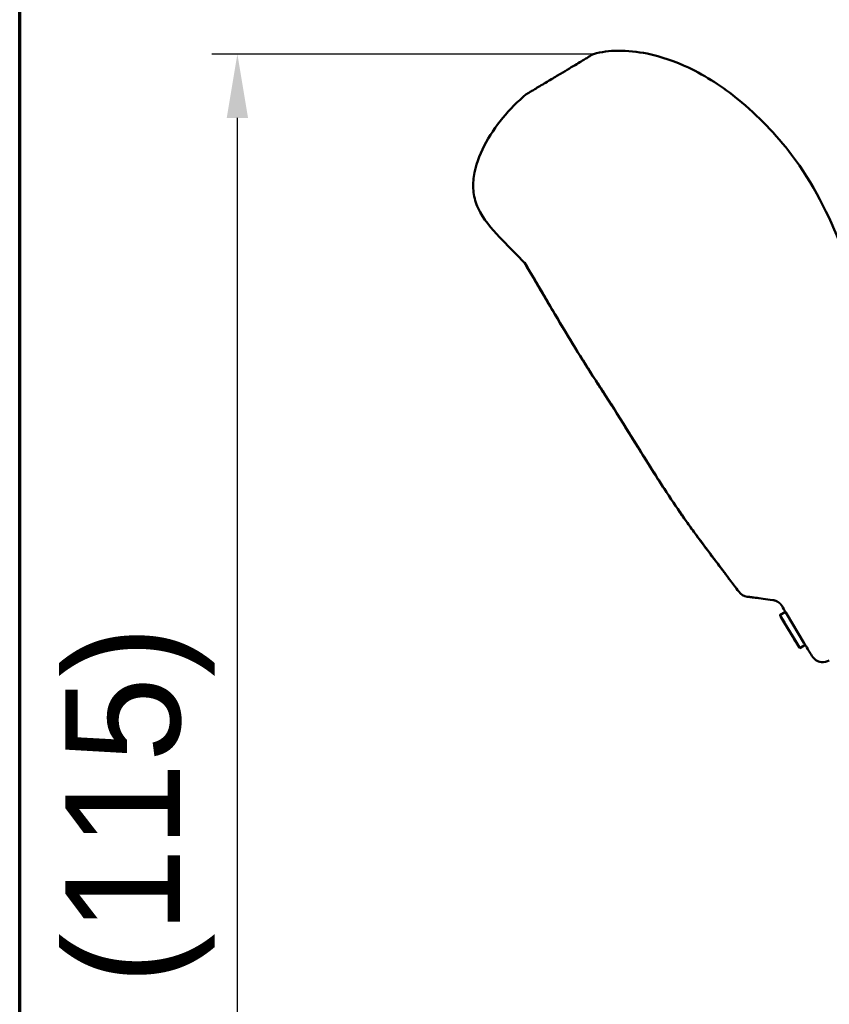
# Model space of a CAD drawing. Header units: millimetres. Extents: x 0 to 594, y 0 to 420.
# Tile 2 of 24: x 20 to 83, y 100 to 177. Entities that reach past the tile are written whole.
import ezdxf

# ---------------------------------------------------------------- set-up
doc = ezdxf.new("R2010")
doc.units = ezdxf.units.MM
doc.header["$LTSCALE"] = 2
for name, color, linetype, lineweight in [('Border (ISO)', 7, 'Continuous', 70), ('Dimension (ISO)', 7, 'Continuous', 25), ('Visible (ISO)', 7, 'Continuous', 50)]:
    doc.layers.add(name, color=color, linetype=linetype, lineweight=lineweight)
doc.styles.add('Note Text (JIS)', font='meiryo.ttc')
doc.dimstyles.new('Default (JIS)', dxfattribs={"dimscale": 2, "dimtxt": 4.5, "dimasz": 2.5, "dimexe": 1, "dimexo": 0, "dimgap": 0.8, "dimtad": 1, "dimrnd": 1e-08, "dimdsep": 46, "dimtxsty": 'Note Text (JIS)', "dimcen": 0.09, "dimdle": 10, "dimclrd": 256, "dimclre": 256, "dimclrt": 256, "dimadec": 0, "dimazin": 2, "dimtfac": 0.777778, "dimtmove": 0, "dimatfit": 3, "dimfxl": 1, "dimtolj": 1, "dimtzin": 0, "dimlwd": -1, "dimlwe": -1, "dimarcsym": 0})

# ---------------------------------------------------------------- blocks, each defined once
blk = doc.blocks.new('図面枠 既定の図面枠')
at = {"layer": 'Border (ISO)', "flags": 128}
blk.add_lwpolyline([(10, 10), (10, 200), (287, 200), (287, 10), (10, 10)], dxfattribs=at)
blk = doc.blocks.new('*D20')
at = {"layer": 'Defpoints', "color": 0}
for p in [(37.054, 174.038), (64.946, 174.038), (77.593, 58.867)]:
    blk.add_point(p, dxfattribs=at)
at = {"layer": 'Dimension (ISO)'}
for p, q in [((64.946, 174.038), (35.054, 174.038)), ((37.054, 63.867), (37.054, 169.038)), ((77.593, 58.867), (35.054, 58.867))]:
    blk.add_line(p, q, dxfattribs=at)
for points in [[(36.221, 169.038), (37.887, 169.038), (37.054, 174.038)], [(36.221, 63.867), (37.887, 63.867), (37.054, 58.867)]]:
    blk.add_solid(points, dxfattribs=at)
at = {"layer": 'Dimension (ISO)', "insert": (23.564, 98.103), "char_height": 9, "attachment_point": 1, "rotation": 90, "style": 'Note Text (JIS)'}
blk.add_mtext('\\A1; \\fメイリオ|b0|i0;\\H9.0000;(115)', dxfattribs=at)

msp = doc.modelspace()

# ---------------------------------------------------------------- linework, layer by layer
at = {"layer": 'Visible (ISO)'}
for p, q in [((59.537, 157.697), (59.537, 157.697)), ((59.537, 157.697), (59.537, 157.696)), ((59.538, 157.696), (59.537, 157.697)), ((59.538, 157.696), (59.538, 157.696)), ((72.244, 137.408), (72.244, 137.407)), ((72.244, 137.407), (72.244, 137.407)), ((75.257, 133.355), (75.258, 133.353)), ((79.994, 130.336), (79.563, 130.077)), ((79.564, 130.077), (79.995, 130.335)), ((79.995, 130.335), (79.564, 130.077)), ((79.564, 130.077), (79.995, 130.335)), ((79.995, 130.335), (79.564, 130.077)), ((79.564, 130.077), (79.564, 130.077)), ((79.564, 130.077), (79.564, 130.077)), ((79.564, 130.077), (79.564, 130.077)), ((79.916, 129.489), (79.61, 129.999)), ((80.112, 129.162), (79.61, 129.999)), ((79.64, 129.949), (79.903, 129.51)), ((79.903, 129.51), (79.64, 129.949)), ((81.01, 127.662), (79.667, 129.904)), ((79.667, 129.904), (79.916, 129.489)), ((79.667, 129.904), (80.112, 129.162)), ((79.667, 129.904), (79.899, 129.516)), ((81.037, 127.618), (79.822, 129.645)), ((79.822, 129.645), (80.231, 128.963)), ((81.01, 127.662), (79.822, 129.645)), ((79.822, 129.645), (81.037, 127.618)), ((79.995, 130.335), (79.995, 130.335)), ((79.995, 130.335), (79.995, 130.335)), ((80.098, 130.162), (81.441, 127.921)), ((80.003, 129.344), (79.951, 129.43)), ((79.951, 129.43), (81.01, 127.662)), ((81.01, 127.662), (79.951, 129.43)), ((79.951, 129.43), (80.003, 129.344)), ((80.106, 129.171), (80.487, 128.535)), ((80.106, 129.171), (80.158, 129.085)), ((80.161, 129.079), (80.768, 128.065)), ((80.768, 128.065), (80.161, 129.079)), ((80.326, 128.804), (80.231, 128.963)), ((80.442, 128.611), (80.442, 128.611)), ((80.446, 128.603), (80.541, 128.445)), ((81.01, 127.662), (80.487, 128.535)), ((80.487, 128.535), (81.067, 127.567)), ((80.519, 128.482), (80.571, 128.395)), ((81.01, 127.662), (80.674, 128.223)), ((80.684, 128.206), (81.01, 127.662)), ((80.777, 128.05), (81.01, 127.662)), ((81.113, 127.49), (81.544, 127.748)), ((81.113, 127.49), (81.113, 127.49)), ((81.113, 127.49), (81.113, 127.49)), ((81.113, 127.49), (81.113, 127.49)), ((81.113, 127.49), (81.113, 127.49)), ((81.113, 127.49), (81.113, 127.49)), ((81.113, 127.49), (81.113, 127.49)), ((81.113, 127.49), (81.113, 127.49)), ((82.808, 126.402), (82.808, 126.402))]:
    msp.add_line(p, q, dxfattribs=at)
for centre, start, end in [((77.136, 132.515), 262.35196, 262.46919), ((77.136, 132.515), 262.35554, 262.46919), ((82.921, 127.396), 210.92055, 263.5179), ((82.921, 127.396), 210.92114, 263.5179), ((82.921, 127.396), 210.92125, 263.5179), ((82.921, 127.396), 263.52742, 299.95618)]:
    msp.add_arc(centre, 1, start, end, dxfattribs=at)
for centre, major_axis, ratio, start_param, end_param in [((77.134, 132.516), (-0.231, -0.973), 0.999973, 5.584549, 6.380352), ((77.134, 132.516), (-0.232, -0.973), 0.999973, 5.584986, 6.385773), ((77.136, 132.515), (-0.131, -0.991), 0.999975, 6.281098, 6.283145), ((79.667, 129.904), (-0.103, 0.172), 0.000013, 4.712379, 6.283176), ((79.667, 129.904), (-0.103, 0.172), 0.000013, 6.272337, 6.283176), ((79.667, 129.904), (-0.103, 0.172), 0.000013, 6.270867, 6.283175), ((80.098, 130.162), (-0.103, 0.172), 0.000013, 6.270867, 6.283175), ((80.098, 130.162), (-0.103, 0.172), 0.000013, 6.272337, 6.283175), ((80.098, 130.162), (-0.103, 0.172), 0.000013, 4.712379, 6.283175), ((79.899, 129.516), (0.103, -0.172), 0.000013, 4.872489, 6.283176), ((80.106, 129.171), (-0.103, 0.172), 0.000013, 4.712379, 6.283175), ((80.339, 128.783), (-0.129, 0.216), 0.000013, 4.71281, 6.284046), ((80.24, 128.948), (0.103, -0.172), 0.000013, 0.000208, 0.58354), ((80.778, 128.05), (-0.336, 0.56), 0.000013, 5.492701, 6.283185), ((80.628, 128.301), (0.103, -0.172), 0.000013, 3.724068, 4.711935), ((80.628, 128.301), (0.103, -0.172), 0.000013, 4.712379, 5.295752), ((80.778, 128.05), (0.336, -0.56), 0.000013, 6.282975, 8.134757), ((80.777, 128.05), (0.103, -0.172), 0.000013, 4.625116, 4.712379), ((81.01, 127.662), (0.103, -0.172), 0.000013, 6.283177, 7.853972), ((81.441, 127.921), (0.103, -0.172), 0.000013, 6.283175, 7.853972)]:
    msp.add_ellipse(centre, major_axis=major_axis, ratio=ratio, start_param=start_param, end_param=end_param, dxfattribs=at)
for points, knots in [([(62.36, 172.489), (62.611, 172.639), (63.082, 172.921), (63.66, 173.268), (64.111, 173.538), (64.446, 173.739), (64.683, 173.881), (64.839, 173.974), (64.927, 174.027), (64.946, 174.038), (64.946, 174.038), (64.946, 174.038)], [0, 0, 0, 0, 0.0625, 0.125, 0.1875, 0.25, 0.3125, 0.375, 0.4375, 0.5, 0.5000168, 0.5000168, 0.5000168, 0.5000168]), ([(64.946, 174.038), (65.562, 174.215), (66.209, 174.293), (67.621, 174.313), (68.397, 174.225), (70.268, 173.841), (71.359, 173.461), (73.785, 172.321), (75.091, 171.458), (77.845, 169.212), (79.255, 167.738), (82.147, 163.948), (83.393, 161.429), (85.568, 155.926), (86.783, 153.007), (90.153, 144.811), (92.09, 139.428), (94.653, 134.337)], [0, 0, 0, 0, 0.19217, 0.19217, 0.423662, 0.423662, 0.765246, 0.765246, 1.227829, 1.227829, 1.831494, 1.831494, 2.65801, 2.65801, 3.606599, 3.606599, 5.316445, 5.316445, 5.316445, 5.316445]), ([(62.36, 172.489), (62.246, 172.421), (62.118, 172.344), (61.98, 172.262), (61.843, 172.179), (61.695, 172.091), (61.545, 172.001), (61.394, 171.91), (61.239, 171.818), (61.088, 171.727), (60.937, 171.637), (60.789, 171.548), (60.652, 171.466), (60.514, 171.383), (60.387, 171.307), (60.276, 171.241), (60.165, 171.174), (60.07, 171.117), (59.995, 171.072), (59.919, 171.027), (59.863, 170.993), (59.827, 170.972), (59.792, 170.951), (59.775, 170.941), (59.773, 170.94)], [0, 0, 0, 0, 0.125952, 0.125952, 0.125952, 0.251904, 0.251904, 0.251904, 0.377857, 0.377857, 0.377857, 0.503809, 0.503809, 0.503809, 0.629761, 0.629761, 0.629761, 0.755713, 0.755713, 0.755713, 0.881666, 0.881666, 0.881666, 1, 1, 1, 1]), ([(59.774, 170.94), (59.775, 170.941), (59.792, 170.951), (59.827, 170.972), (59.863, 170.993), (59.919, 171.027), (59.995, 171.072), (60.07, 171.117), (60.165, 171.174), (60.276, 171.241), (60.387, 171.307), (60.514, 171.383), (60.652, 171.466), (60.789, 171.548), (60.937, 171.637), (61.088, 171.727), (61.239, 171.818), (61.394, 171.91), (61.545, 172.001), (61.696, 172.091), (61.843, 172.179), (61.98, 172.262), (62.118, 172.344), (62.246, 172.421), (62.36, 172.489)], [0, 0, 0, 0, 0.118334, 0.118334, 0.118334, 0.244287, 0.244287, 0.244287, 0.370239, 0.370239, 0.370239, 0.496191, 0.496191, 0.496191, 0.622143, 0.622143, 0.622143, 0.748096, 0.748096, 0.748096, 0.874048, 0.874048, 0.874048, 1, 1, 1, 1]), ([(59.537, 157.697), (59.534, 157.701), (59.532, 157.704), (59.527, 157.709), (59.526, 157.71), (59.525, 157.712), (59.524, 157.713), (59.522, 157.715), (59.533, 157.703), (59.507, 157.73), (59.505, 157.732), (59.5, 157.738), (59.496, 157.742), (59.487, 157.751), (59.484, 157.754), (59.473, 157.765), (59.465, 157.774), (59.421, 157.82), (59.383, 157.859), (58.768, 158.497), (58.172, 159.082), (56.951, 160.374), (56.312, 161.108), (55.739, 162.347), (55.617, 162.761), (55.514, 163.597), (55.526, 164.025), (55.703, 165.281), (56.007, 166.099), (57.189, 168.396), (58.361, 169.767), (59.687, 170.888)], [0, 0, 0, 0, 0.799, 0.799, 0.998627, 0.998627, 1.073487, 1.073487, 1.136007, 1.136007, 1.139921, 1.139921, 1.143871, 1.143871, 1.145839, 1.145839, 1.149823, 1.149823, 1.16574, 1.16574, 1.415995, 1.415995, 1.699073, 1.699073, 1.825533, 1.825533, 1.951729, 1.951729, 2.206037, 2.206037, 2.726863, 2.726863, 2.726863, 2.726863]), ([(59.77, 170.938), (59.715, 170.905), (59.687, 170.888), (59.687, 170.888), (59.687, 170.888), (59.715, 170.905), (59.77, 170.938)], [0, 0, 0, 0, 0.5, 0.5, 0.5, 1, 1, 1, 1]), ([(59.537, 157.697), (59.536, 157.699), (59.534, 157.702), (59.531, 157.705), (59.53, 157.706), (59.529, 157.708), (59.528, 157.708), (59.528, 157.708)], [0, 0, 0, 0, 0.575909, 0.575909, 0.86372, 0.86372, 1.010668, 1.010668, 1.010668, 1.010668]), ([(72.244, 137.408), (71.269, 138.774), (70.398, 140.112), (68.309, 143.429), (67.102, 145.408), (64.829, 148.924), (63.759, 150.589), (62.192, 153.203), (61.667, 154.098), (60.62, 155.89), (60.086, 156.804), (59.537, 157.696)], [0, 0, 0, 0, 0.545992, 0.545992, 1.270385, 1.270385, 1.882456, 1.882456, 2.196385, 2.196385, 2.511645, 2.511645, 2.511645, 2.511645]), ([(72.244, 137.407), (71.297, 138.736), (70.448, 140.037), (68.376, 143.319), (67.159, 145.319), (64.87, 148.861), (63.791, 150.536), (62.212, 153.169), (61.684, 154.071), (60.629, 155.876), (60.09, 156.797), (59.538, 157.696)], [0, 0, 0, 0, 0.530811, 0.530811, 1.261011, 1.261011, 1.877673, 1.877673, 2.194009, 2.194009, 2.511691, 2.511691, 2.511691, 2.511691]), ([(75.305, 133.292), (75.289, 133.313), (75.273, 133.334), (75.257, 133.354), (74.237, 134.712), (73.207, 136.057), (72.244, 137.407)], [0, 0, 0, 0, 0.015206, 0.015206, 0.015206, 1, 1, 1, 1]), ([(75.257, 133.355), (75.257, 133.355), (75.267, 133.341), (75.253, 133.36), (75.253, 133.361), (75.251, 133.363), (75.25, 133.364), (75.246, 133.37), (75.244, 133.372), (75.24, 133.377), (75.238, 133.381), (75.224, 133.399), (75.211, 133.415), (75.104, 133.557), (75.007, 133.685), (74.642, 134.164), (74.375, 134.514), (73.778, 135.303), (73.449, 135.742), (72.816, 136.606), (72.509, 137.036), (72.244, 137.407)], [0.0946615, 0.0946615, 0.0946615, 0.0946615, 0.2087111, 0.2087111, 0.2121592, 0.2121592, 0.2152324, 0.2152324, 0.2167783, 0.2167783, 0.2183242, 0.2183242, 0.2245564, 0.2245564, 0.2734589, 0.2734589, 0.409842, 0.409842, 0.5838144, 0.5838144, 0.7634178, 0.7634178, 0.7634178, 0.7634178]), ([(75.257, 133.355), (75.257, 133.355), (75.259, 133.352), (75.253, 133.36), (75.253, 133.361), (75.249, 133.365), (75.248, 133.367), (75.246, 133.369), (75.246, 133.37), (75.244, 133.372), (75.243, 133.374), (75.24, 133.378), (75.237, 133.381), (75.225, 133.397), (75.215, 133.411), (74.894, 133.834), (74.591, 134.231), (73.806, 135.264), (73.331, 135.898), (72.666, 136.816), (72.443, 137.128), (72.244, 137.407)], [0, 0, 0, 0, 0.0418412, 0.0418412, 0.0466841, 0.0466841, 0.047899, 0.047899, 0.0485058, 0.0485058, 0.0491139, 0.0491139, 0.0503465, 0.0503465, 0.0552996, 0.0552996, 0.2108016, 0.2108016, 0.4599132, 0.4599132, 0.5947906, 0.5947906, 0.5947906, 0.5947906]), ([(75.962, 132.414), (75.961, 132.415), (75.96, 132.416), (75.843, 132.572), (75.733, 132.718), (75.541, 132.972), (75.458, 133.083), (75.327, 133.259), (75.28, 133.324), (75.256, 133.356)], [0.0639441, 0.0639441, 0.0639441, 0.0639441, 0.0644312, 0.0644312, 0.1278571, 0.1278571, 0.191971, 0.191971, 0.2588757, 0.2588757, 0.2588757, 0.2588757]), ([(75.969, 132.405), (75.966, 132.409), (75.963, 132.413), (75.843, 132.572), (75.733, 132.717), (75.541, 132.971), (75.458, 133.082), (75.329, 133.256), (75.282, 133.32), (75.258, 133.353)], [0.0627852, 0.0627852, 0.0627852, 0.0627852, 0.0643613, 0.0643613, 0.1277666, 0.1277666, 0.191875, 0.191875, 0.2568963, 0.2568963, 0.2568963, 0.2568963]), ([(77.413, 131.47), (77.387, 131.473), (77.362, 131.477), (77.338, 131.48), (77.294, 131.486), (77.254, 131.491), (77.218, 131.496), (77.183, 131.5), (77.152, 131.504), (77.125, 131.508), (77.099, 131.512), (77.076, 131.514), (77.058, 131.517), (77.04, 131.519), (77.026, 131.521), (77.017, 131.522), (77.008, 131.524), (77.003, 131.524), (77.003, 131.524)], [0.5392033, 0.5392033, 0.5392033, 0.5392033, 0.5833333, 0.5833333, 0.5833333, 0.6666667, 0.6666667, 0.6666667, 0.75, 0.75, 0.75, 0.8333333, 0.8333333, 0.8333333, 0.9166667, 0.9166667, 0.9166667, 1, 1, 1, 1]), ([(79, 131.26), (78.462, 131.331), (77.982, 131.395), (77.554, 131.451), (77.48, 131.461), (77.413, 131.47)], [0, 0, 0, 0, 0.2049008, 0.2049008, 0.2533452, 0.2533452, 0.2533452, 0.2533452]), ([(79, 131.26), (79.006, 131.259), (79.012, 131.259), (79.018, 131.258), (79.024, 131.257), (79.03, 131.256), (79.036, 131.255), (79.042, 131.254), (79.048, 131.253), (79.054, 131.252), (79.059, 131.25), (79.065, 131.249), (79.071, 131.248), (79.077, 131.247), (79.082, 131.246), (79.088, 131.245), (79.093, 131.243), (79.099, 131.242), (79.104, 131.241), (79.11, 131.239), (79.115, 131.238), (79.12, 131.237), (79.126, 131.235), (79.131, 131.234), (79.136, 131.232), (79.142, 131.231), (79.147, 131.229), (79.152, 131.228), (79.157, 131.226), (79.162, 131.225), (79.167, 131.223), (79.172, 131.222), (79.177, 131.22), (79.182, 131.219), (79.187, 131.217), (79.192, 131.215), (79.196, 131.214), (79.201, 131.212), (79.206, 131.21), (79.211, 131.209), (79.215, 131.207), (79.22, 131.205), (79.225, 131.203), (79.229, 131.202), (79.234, 131.2), (79.238, 131.198), (79.243, 131.196), (79.247, 131.194), (79.252, 131.192), (79.256, 131.191), (79.261, 131.189), (79.265, 131.187), (79.269, 131.185), (79.274, 131.183), (79.278, 131.181), (79.282, 131.179), (79.287, 131.177), (79.291, 131.175), (79.295, 131.173), (79.299, 131.171), (79.303, 131.169), (79.307, 131.167), (79.312, 131.165), (79.316, 131.163), (79.32, 131.161), (79.324, 131.159), (79.328, 131.157), (79.332, 131.155), (79.336, 131.153), (79.34, 131.151), (79.343, 131.149), (79.347, 131.147), (79.351, 131.145), (79.355, 131.143), (79.359, 131.14), (79.363, 131.138), (79.367, 131.136), (79.37, 131.134), (79.374, 131.132), (79.378, 131.129), (79.382, 131.127), (79.385, 131.125), (79.389, 131.123), (79.393, 131.121), (79.396, 131.118), (79.4, 131.116), (79.404, 131.114), (79.407, 131.111), (79.411, 131.109), (79.414, 131.107), (79.418, 131.104), (79.422, 131.102), (79.425, 131.1), (79.429, 131.097), (79.432, 131.095), (79.436, 131.093), (79.439, 131.09), (79.443, 131.088), (79.446, 131.085), (79.449, 131.083), (79.453, 131.08), (79.456, 131.078), (79.46, 131.075), (79.463, 131.073), (79.466, 131.07), (79.47, 131.068), (79.473, 131.065), (79.477, 131.063), (79.48, 131.06), (79.483, 131.058), (79.487, 131.055), (79.49, 131.052), (79.493, 131.05), (79.496, 131.047), (79.5, 131.045), (79.503, 131.042), (79.506, 131.039), (79.509, 131.036), (79.513, 131.034), (79.516, 131.031), (79.519, 131.028), (79.522, 131.026), (79.526, 131.023), (79.529, 131.02), (79.532, 131.017), (79.535, 131.014), (79.538, 131.011), (79.542, 131.009), (79.545, 131.006), (79.548, 131.003), (79.551, 131), (79.554, 130.997), (79.557, 130.994), (79.56, 130.991), (79.564, 130.988), (79.567, 130.985), (79.57, 130.982), (79.573, 130.979), (79.576, 130.976), (79.579, 130.973), (79.582, 130.969), (79.585, 130.966), (79.588, 130.963), (79.591, 130.96), (79.595, 130.957), (79.598, 130.953), (79.601, 130.95), (79.604, 130.947), (79.607, 130.944), (79.61, 130.94), (79.613, 130.937), (79.616, 130.933), (79.619, 130.93), (79.622, 130.927), (79.625, 130.923), (79.628, 130.92), (79.631, 130.916), (79.634, 130.913), (79.637, 130.909), (79.64, 130.905), (79.643, 130.902), (79.646, 130.898), (79.649, 130.894), (79.652, 130.891), (79.655, 130.887), (79.658, 130.883), (79.661, 130.879), (79.664, 130.876), (79.667, 130.872), (79.669, 130.868), (79.672, 130.864), (79.675, 130.86), (79.678, 130.856), (79.681, 130.852), (79.684, 130.848), (79.687, 130.844), (79.69, 130.84), (79.693, 130.835), (79.696, 130.831), (79.698, 130.827), (79.701, 130.823), (79.704, 130.818), (79.707, 130.814), (79.71, 130.81), (79.713, 130.805), (79.715, 130.801), (79.718, 130.796), (79.721, 130.792), (79.724, 130.787), (79.727, 130.783)], [0.0001694, 0.0001694, 0.0001694, 0.0001694, 0.015873, 0.015873, 0.015873, 0.031746, 0.031746, 0.031746, 0.047619, 0.047619, 0.047619, 0.0634921, 0.0634921, 0.0634921, 0.0793651, 0.0793651, 0.0793651, 0.0952381, 0.0952381, 0.0952381, 0.1111111, 0.1111111, 0.1111111, 0.1269841, 0.1269841, 0.1269841, 0.1428571, 0.1428571, 0.1428571, 0.1587302, 0.1587302, 0.1587302, 0.1746032, 0.1746032, 0.1746032, 0.1904762, 0.1904762, 0.1904762, 0.2063492, 0.2063492, 0.2063492, 0.2222222, 0.2222222, 0.2222222, 0.2380952, 0.2380952, 0.2380952, 0.2539683, 0.2539683, 0.2539683, 0.2698413, 0.2698413, 0.2698413, 0.2857143, 0.2857143, 0.2857143, 0.3015873, 0.3015873, 0.3015873, 0.3174603, 0.3174603, 0.3174603, 0.3333333, 0.3333333, 0.3333333, 0.3492063, 0.3492063, 0.3492063, 0.3650794, 0.3650794, 0.3650794, 0.3809524, 0.3809524, 0.3809524, 0.3968254, 0.3968254, 0.3968254, 0.4126984, 0.4126984, 0.4126984, 0.4285714, 0.4285714, 0.4285714, 0.4444444, 0.4444444, 0.4444444, 0.4603175, 0.4603175, 0.4603175, 0.4761905, 0.4761905, 0.4761905, 0.4920635, 0.4920635, 0.4920635, 0.5079365, 0.5079365, 0.5079365, 0.5238095, 0.5238095, 0.5238095, 0.5396825, 0.5396825, 0.5396825, 0.5555556, 0.5555556, 0.5555556, 0.5714286, 0.5714286, 0.5714286, 0.5873016, 0.5873016, 0.5873016, 0.6031746, 0.6031746, 0.6031746, 0.6190476, 0.6190476, 0.6190476, 0.6349206, 0.6349206, 0.6349206, 0.6507937, 0.6507937, 0.6507937, 0.6666667, 0.6666667, 0.6666667, 0.6825397, 0.6825397, 0.6825397, 0.6984127, 0.6984127, 0.6984127, 0.7142857, 0.7142857, 0.7142857, 0.7301587, 0.7301587, 0.7301587, 0.7460317, 0.7460317, 0.7460317, 0.7619048, 0.7619048, 0.7619048, 0.7777778, 0.7777778, 0.7777778, 0.7936508, 0.7936508, 0.7936508, 0.8095238, 0.8095238, 0.8095238, 0.8253968, 0.8253968, 0.8253968, 0.8412698, 0.8412698, 0.8412698, 0.8571429, 0.8571429, 0.8571429, 0.8730159, 0.8730159, 0.8730159, 0.8888889, 0.8888889, 0.8888889, 0.9047619, 0.9047619, 0.9047619, 0.9206349, 0.9206349, 0.9206349, 0.9365079, 0.9365079, 0.9365079, 0.952381, 0.952381, 0.952381, 0.968254, 0.968254, 0.968254, 0.984127, 0.984127, 0.984127, 1, 1, 1, 1]), ([(79.899, 129.516), (79.872, 129.561), (79.846, 129.606), (79.82, 129.649), (79.77, 129.732), (79.724, 129.809), (79.686, 129.873), (79.647, 129.937), (79.616, 129.989), (79.595, 130.024), (79.574, 130.059), (79.563, 130.077), (79.563, 130.077), (79.563, 130.077), (79.563, 130.077), (79.563, 130.077)], [0.0425036, 0.0425036, 0.0425036, 0.0425036, 0.1099998, 0.1099998, 0.1099998, 0.2399998, 0.2399998, 0.2399998, 0.3699999, 0.3699999, 0.3699999, 0.5, 0.5, 0.5, 0.5000046, 0.5000046, 0.5000046, 0.5000046]), ([(79.822, 129.645), (79.822, 129.645), (79.822, 129.645), (79.822, 129.645), (79.822, 129.645), (79.837, 129.62), (79.863, 129.577), (79.886, 129.538), (79.919, 129.484), (79.951, 129.43)], [0.4999968, 0.4999968, 0.4999968, 0.4999968, 0.5, 0.5, 0.5, 0.7600022, 0.7600022, 0.7600022, 1, 1, 1, 1]), ([(79.994, 130.336), (79.994, 130.336), (79.994, 130.336), (79.994, 130.336), (79.994, 130.336), (79.994, 130.335), (79.995, 130.335)], [0.49999542, 0.49999542, 0.49999542, 0.49999542, 0.5, 0.5, 0.5, 0.51737286, 0.51737286, 0.51737286, 0.51737286])]:
    msp.add_open_spline(points, degree=3, knots=knots, dxfattribs=at)
for points in [[(59.77, 170.938), (59.772, 170.939), (59.773, 170.94), (59.773, 170.94)], [(59.774, 170.94), (59.773, 170.94), (59.772, 170.939), (59.77, 170.938)], [(75.258, 133.353), (75.258, 133.354), (75.258, 133.354), (75.258, 133.354)], [(76.331, 131.92), (75.99, 132.378), (75.647, 132.836), (75.305, 133.292)], [(75.959, 132.418), (76.083, 132.252), (76.207, 132.086), (76.331, 131.92)], [(77.413, 131.47), (77.349, 131.478), (77.291, 131.486), (77.242, 131.493)], [(79.994, 130.336), (79.905, 130.485), (79.816, 130.634), (79.727, 130.783)], [(82.063, 126.882), (81.891, 127.17), (81.718, 127.459), (81.544, 127.748)]]:
    msp.add_open_spline(points, degree=3, dxfattribs=at)

# ---------------------------------------------------------------- block references
at = {"xscale": 2, "yscale": 2, "zscale": 2}
msp.add_blockref('図面枠 既定の図面枠', (0, 0), dxfattribs=at)

# ---------------------------------------------------------------- dimensions: what is measured, and where the dimension line sits
at = {"layer": 'Dimension (ISO)'}
dim = msp.add_linear_dim(base=(37.054, 174.038), p1=(77.593, 58.867), p2=(64.946, 174.038), angle=90, text=' \\fメイリオ|b0|i0;\\H9.0000;(115)', dimstyle='Default (JIS)', override={"dimgap": 0.8, "dimdec": 2, "dimtol": 0, "dimlim": 0, "dimtp": 0, "dimtm": 0, "dimtdec": 2, "dimtofl": 0, "dimatfit": 1}, dxfattribs=at)
dim.commit()
dim.dimension.update_dxf_attribs({"geometry": '*D20', "text_midpoint": (37.054, 116.453), "dimtype": 160})

doc.saveas('drawing.dxf')
